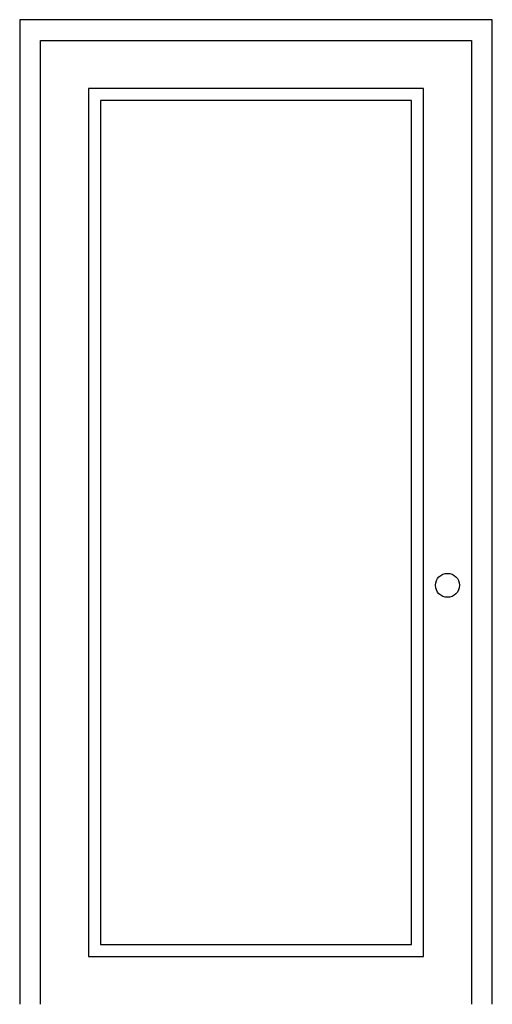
# Model space of a CAD drawing. Extents: x -1.8 to 37.8, y 0 to 82.2.
import ezdxf

# ---------------------------------------------------------------- set-up
doc = ezdxf.new("R2010")
doc.units = 0
doc.header["$MEASUREMENT"] = 0
doc.layers.get('0').update_dxf_attribs({"linetype": 'CONTINUOUS'})

msp = doc.modelspace()

# ---------------------------------------------------------------- linework, layer by layer
at = {"color": 7, "linetype": 'CONTINUOUS'}
for p, q in [((-1.75, 82.25), (-1.75, 0)), ((37.750122, 82.25), (-1.75, 82.25)), ((37.750122, 0), (37.750122, 82.25)), ((0, 0), (0, 80.5)), ((0, 80.5), (36.000122, 80.5)), ((36.000122, 80.5), (36.000122, 0)), ((4, 76.5), (4, 4)), ((32.000122, 76.5), (4, 76.5)), ((32.000122, 4), (32.000122, 76.5)), ((5, 75.5), (5, 5)), ((31.000122, 75.5), (5, 75.5)), ((31.000122, 5), (31.000122, 75.5)), ((5, 5), (31.000122, 5)), ((4, 4), (32.000122, 4))]:
    msp.add_line(p, q, dxfattribs=at)
msp.add_circle((34, 35), 1, dxfattribs=at)

doc.saveas('drawing.dxf')
